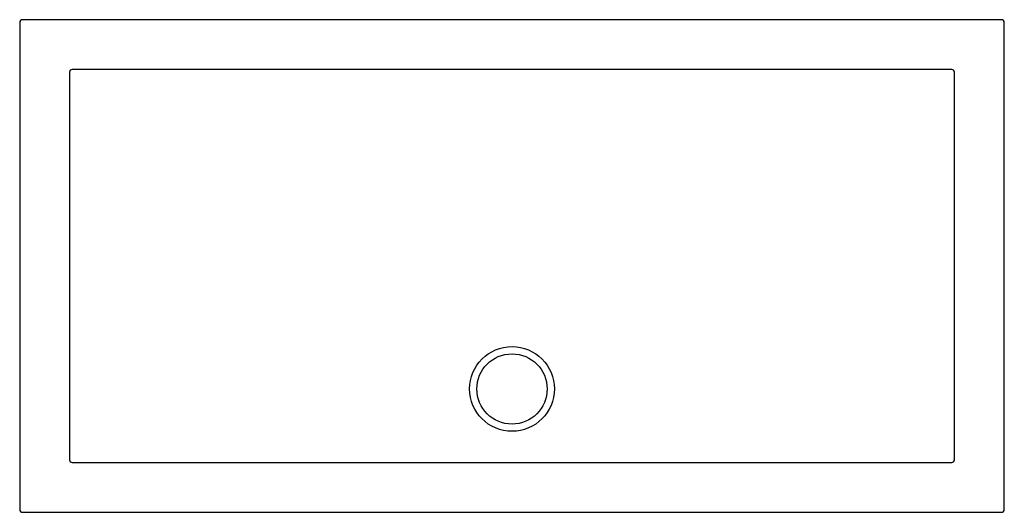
# Model space of a CAD drawing. Header units: millimetres. Extents: x 5155.41 to 5156.81, y 2635.09 to 2635.8.
import ezdxf

# ---------------------------------------------------------------- set-up
doc = ezdxf.new("R2010")
doc.units = ezdxf.units.MM
doc.layers.add('SANINDUSA', color=3, linetype='Continuous')

msp = doc.modelspace()

# ---------------------------------------------------------------- linework, layer by layer
at = {"layer": 'SANINDUSA'}
for p, q in [((5155.4117, 2635.7918), (5155.4117, 2635.0986)), ((5156.8089, 2635.7958), (5155.4157, 2635.7958)), ((5156.8129, 2635.0986), (5156.8129, 2635.7918)), ((5155.4826, 2635.7212), (5155.4826, 2635.7198)), ((5155.4877, 2635.7249), (5155.4863, 2635.7249)), ((5156.7382, 2635.7249), (5156.7369, 2635.7249)), ((5156.742, 2635.7198), (5156.742, 2635.7212)), ((5155.4826, 2635.1706), (5155.4826, 2635.1693)), ((5156.742, 2635.1693), (5156.742, 2635.1706)), ((5155.4863, 2635.1656), (5155.4877, 2635.1656)), ((5156.7369, 2635.1656), (5156.7382, 2635.1656)), ((5155.4157, 2635.0946), (5156.8089, 2635.0946))]:
    msp.add_line(p, q, dxfattribs=at)
for points in [[(5155.4826, 2635.7198), (5155.4826, 2635.7118), (5155.4826, 2635.6798), (5155.4826, 2635.5518), (5155.4826, 2635.2702)], [(5156.1123, 2635.7249), (5156.1043, 2635.7249), (5155.8523, 2635.7249), (5155.6003, 2635.7249), (5155.4877, 2635.7249)], [(5156.7369, 2635.7249), (5156.7289, 2635.7249), (5156.6969, 2635.7249), (5156.5689, 2635.7249), (5156.1123, 2635.7249)], [(5156.742, 2635.2702), (5156.742, 2635.2782), (5156.742, 2635.3102), (5156.742, 2635.4382), (5156.742, 2635.7198)], [(5155.4826, 2635.2702), (5155.4826, 2635.2542), (5155.4826, 2635.2222), (5155.4826, 2635.1902), (5155.4826, 2635.1706)], [(5156.742, 2635.1706), (5156.742, 2635.1786), (5156.742, 2635.2106), (5156.742, 2635.2542), (5156.742, 2635.2702)], [(5155.4877, 2635.1656), (5155.4957, 2635.1655), (5155.9542, 2635.1654), (5156.0692, 2635.1654), (5156.0979, 2635.1654), (5156.1123, 2635.1654), (5156.3523, 2635.1654), (5156.5923, 2635.1655), (5156.7369, 2635.1656)]]:
    msp.add_lwpolyline(points, dxfattribs=at)
for radius in [0.0603, 0.05]:
    msp.add_circle((5156.1123, 2635.2702), radius, dxfattribs=at)
for centre, radius, start, end in [((5155.4157, 2635.7918), 0.004, 89.997, 180.003), ((5156.8089, 2635.7918), 0.004, 359.997, 90.003), ((5155.4863, 2635.7212), 0.00372, 90.0074, 179.9917), ((5156.7382, 2635.7212), 0.00372, 0.0084, 89.9926), ((5155.4863, 2635.1693), 0.00372, 180.0572, 269.9419), ((5156.7382, 2635.1693), 0.00372, 270.0581, 359.9428), ((5155.4157, 2635.0986), 0.004, 179.997, 270.003), ((5156.8089, 2635.0986), 0.004, 269.997, 0.003)]:
    msp.add_arc(centre, radius, start, end, dxfattribs=at)

doc.saveas('drawing.dxf')
